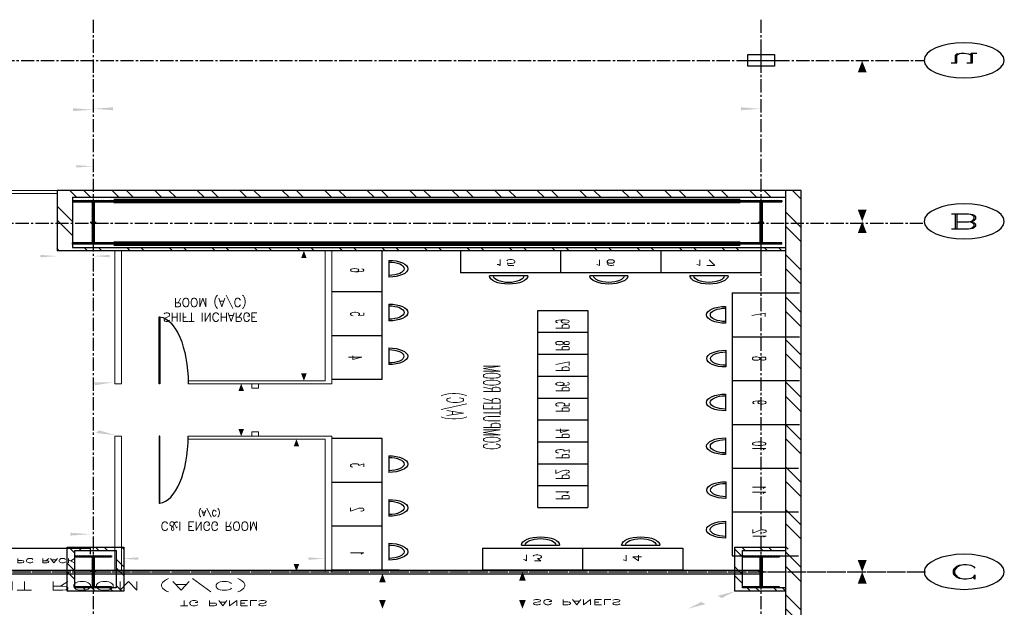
# Model space of a CAD drawing. Extents: x -82582065 to 310651827, y -37687100 to 142977471.
# Tile 118 of 122: x 73526326 to 83683810, y -12131778 to -6070075. Entities that reach past the tile are written whole.
import ezdxf
from ezdxf.enums import TextEntityAlignment as Align

# ---------------------------------------------------------------- set-up
doc = ezdxf.new("R2010")
doc.units = 0
doc.header["$LTSCALE"] = 100
doc.header["$MEASUREMENT"] = 0
for name, pattern in [('CENTER', [2, 1.25, -0.25, 0.25, -0.25]), ('CENTER2', [1.125, 0.75, -0.125, 0.125, -0.125]), ('CONTINOUS', [0]), ('DASHDOT', [1, 0.5, -0.25, 0, -0.25])]:
    doc.linetypes.add(name, pattern=pattern)
for name, color, linetype in [('0-7-COL', 2, 'CENTER'), ('Aux_col', 1, 'Continuous'), ('CL', 6, 'Continuous'), ('COL', 1, 'Continuous'), ('DIM', 2, 'Continuous'), ('DOOR', 4, 'Continuous'), ('GRID', 8, 'CENTER'), ('HATCH', 4, 'Continuous'), ('LVSOWS', 6, 'Continuous'), ('PNL', 6, 'Continuous'), ('STR', 2, 'Continuous'), ('T', 3, 'Continuous'), ('TEXT', 3, 'Continuous'), ('WALL', 4, 'Continuous'), ('WALLH', 2, 'Continuous')]:
    doc.layers.add(name, color=color, linetype=linetype)
doc.layers.add('ALUMINIUM PART', color=4, linetype='CONTINOUS', lineweight=13)
doc.layers.add('WALL HATCH', color=251, linetype='Continuous', lineweight=13)
doc.styles.add('ROMANC', font='ROMANC.SHX')
doc.styles.add('ROMAND', font='romand.shx')
doc.styles.add('ROMANS', font='romans')
doc.dimstyles.new('GS', dxfattribs={"dimscale": 100, "dimtxt": 2.5, "dimasz": 3, "dimexe": 1, "dimexo": 1, "dimgap": 1, "dimtad": 1, "dimdec": 0, "dimzin": 0, "dimdsep": 46, "dimtxsty": 'ROMANS', "dimcen": 0.09, "dimclrd": 4, "dimclre": 8, "dimclrt": 3, "dimadec": 0, "dimazin": 0, "dimtfac": 1, "dimtdec": 0, "dimtofl": 0, "dimtmove": 0, "dimatfit": 3, "dimfxl": 1, "dimtolj": 1, "dimtzin": 0, "dimarcsym": 0})
doc.dimstyles.new('STANDARD$0', dxfattribs={"dimtxt": 250, "dimasz": 200, "dimexe": 0, "dimexo": 0, "dimgap": 100, "dimtad": 1, "dimdec": 0, "dimlfac": 0.01, "dimzin": 0, "dimdsep": 46, "dimtxsty": 'ROMANS', "dimcen": 0.09, "dimclrd": 4, "dimclre": 8, "dimclrt": 3, "dimadec": 0, "dimazin": 0, "dimtfac": 1, "dimtdec": 0, "dimtmove": 0, "dimatfit": 3, "dimfxl": 1, "dimtolj": 1, "dimtzin": 0, "dimarcsym": 0})

# ---------------------------------------------------------------- blocks, each defined once
blk = doc.blocks.new('*D178')
at = {"layer": 'Defpoints', "color": 0, "linetype": 'Continuous', "transparency": 16777216}
for p in [(119148, 54745), (119198, 54745), (119198, 39245)]:
    blk.add_point(p, dxfattribs=at)
at = {"layer": 'DIM', "linetype": 'Continuous', "lineweight": -2, "transparency": 16777216}
for p, q in [((119198, 54745), (119148, 54745)), ((119198, 39245), (119148, 39245))]:
    blk.add_line(p, q, dxfattribs=at)
at = {"layer": 'DIM', "color": 4, "linetype": 'Continuous', "lineweight": -2, "transparency": 16777216}
blk.add_line((119148, 39645), (119148, 54345), dxfattribs=at)
at = {"layer": 'DIM', "color": 4, "linetype": 'Continuous', "transparency": 16777216}
for points in [[(119082, 54345), (119215, 54345), (119148, 54745)], [(119082, 39645), (119215, 39645), (119148, 39245)]]:
    blk.add_solid(points, dxfattribs=at)
at = {"layer": 'DIM', "linetype": 'Continuous', "transparency": 16777216, "insert": (118748, 46995), "char_height": 500, "attachment_point": 5, "rotation": 90, "style": 'ROMANC'}
blk.add_mtext('\\A1;15500', dxfattribs=at)
blk = doc.blocks.new('*D179')
at = {"layer": 'Defpoints', "color": 0, "linetype": 'Continuous', "transparency": 16777216}
for p in [(119148, 39245), (119148, 27244), (119148, 27244)]:
    blk.add_point(p, dxfattribs=at)
at = {"layer": 'DIM', "linetype": 'Continuous', "lineweight": -2, "transparency": 16777216}
blk.add_line((119148, 39245), (119148, 39245), dxfattribs=at)
at = {"layer": 'DIM', "color": 4, "linetype": 'Continuous', "lineweight": -2, "transparency": 16777216}
blk.add_line((119148, 38845), (119148, 27644), dxfattribs=at)
at = {"layer": 'DIM', "color": 4, "linetype": 'Continuous', "transparency": 16777216}
for points in [[(119082, 38845), (119215, 38845), (119148, 39245)], [(119082, 27644), (119215, 27644), (119148, 27244)]]:
    blk.add_solid(points, dxfattribs=at)
at = {"layer": 'DIM', "linetype": 'Continuous', "transparency": 16777216, "insert": (118748, 33245), "char_height": 500, "attachment_point": 5, "rotation": 90, "style": 'ROMANC'}
blk.add_mtext('\\A1;12000', dxfattribs=at)
blk = doc.blocks.new('A$C14326149')
at = {"layer": 'COL'}
h = blk.add_hatch(dxfattribs=at)
h.set_pattern_fill('ANSI31', color=256, scale=100, style=0)
h.paths.add_polyline_path([(275, 550), (0, 550), (0, 510), (275, 510)])
h.paths.add_polyline_path([(0, 510), (0, 550), (-275, 550), (-275, 510)])
h.paths.add_polyline_path([(0, -550), (0, -510), (-275, -510), (-275, -550)])
h.paths.add_polyline_path([(0, -510), (0, -550), (275, -550), (275, -510)])
h.paths.add_polyline_path([(-16, 0), (0, 0), (0, 510), (-16, 510)])
h.paths.add_polyline_path([(0, 0), (16, 0), (16, 510), (0, 510)])
h.paths.add_polyline_path([(16, 0), (0, 0), (0, -510), (16, -510)])
h.paths.add_polyline_path([(-16, -510), (0, -510), (0, 0), (-16, 0)])
for p, q in [((275, 550), (-275, 550)), ((-275, 550), (-275, 510)), ((275, 510), (-275, 510)), ((-16, -510), (-16, 510)), ((16, -510), (16, 510)), ((275, 550), (275, 510)), ((-275, -510), (275, -510)), ((-275, -550), (-275, -510)), ((-275, -550), (275, -550)), ((275, -550), (275, -510))]:
    blk.add_line(p, q, dxfattribs=at)
at = {"layer": 'COL', "color": 2}
for p, q in [((0, -582), (0, 582)), ((44, 0), (-44, 0))]:
    blk.add_line(p, q, dxfattribs=at)
blk = doc.blocks.new('*D182')
at = {"layer": 'Defpoints', "color": 0, "linetype": 'Continuous', "transparency": 16777216}
for p in [(119148, 27244), (119148, 27244), (119148, 21744)]:
    blk.add_point(p, dxfattribs=at)
at = {"layer": 'DIM', "color": 4, "linetype": 'Continuous', "lineweight": -2, "transparency": 16777216}
blk.add_line((119148, 22144), (119148, 26844), dxfattribs=at)
at = {"layer": 'DIM', "linetype": 'Continuous', "lineweight": -2, "transparency": 16777216}
blk.add_line((119148, 21744), (119148, 21744), dxfattribs=at)
at = {"layer": 'DIM', "color": 4, "linetype": 'Continuous', "transparency": 16777216}
for points in [[(119082, 26844), (119215, 26844), (119148, 27244)], [(119082, 22144), (119215, 22144), (119148, 21744)]]:
    blk.add_solid(points, dxfattribs=at)
at = {"layer": 'DIM', "linetype": 'Continuous', "transparency": 16777216, "insert": (118748, 24494), "char_height": 500, "attachment_point": 5, "rotation": 90, "style": 'ROMANC'}
blk.add_mtext('\\A1;55', dxfattribs=at)
blk = doc.blocks.new('*D217')
at = {"layer": 'Defpoints', "color": 0, "transparency": 16777216}
for p in [(112042, 40508), (111965, 39308), (112013, 39308)]:
    blk.add_point(p, dxfattribs=at)
at = {"layer": 'WALLH', "color": 8, "lineweight": -2, "transparency": 16777216}
for p, q in [((111942, 40508), (111865, 40508)), ((111913, 39308), (111865, 39308))]:
    blk.add_line(p, q, dxfattribs=at)
at = {"layer": 'WALLH', "color": 4, "lineweight": -2, "transparency": 16777216}
blk.add_line((111965, 40208), (111965, 39608), dxfattribs=at)
at = {"layer": 'WALLH', "color": 4, "transparency": 16777216}
for points in [[(111915, 40208), (112015, 40208), (111965, 40508)], [(111915, 39608), (112015, 39608), (111965, 39308)]]:
    blk.add_solid(points, dxfattribs=at)
at = {"layer": 'WALLH', "color": 3, "transparency": 16777216, "insert": (111740, 39908), "char_height": 250, "attachment_point": 5, "rotation": 90, "style": 'ROMANS'}
blk.add_mtext('\\A1;1200', dxfattribs=at)
blk = doc.blocks.new('*D219')
at = {"layer": 'Defpoints', "color": 0, "transparency": 16777216}
for p in [(106090, 38429), (107590, 38429), (107590, 37955)]:
    blk.add_point(p, dxfattribs=at)
at = {"layer": 'WALLH', "color": 8, "lineweight": -2, "transparency": 16777216}
for p, q in [((106090, 38329), (106090, 37855)), ((107590, 38329), (107590, 37855))]:
    blk.add_line(p, q, dxfattribs=at)
at = {"layer": 'WALLH', "color": 4, "lineweight": -2, "transparency": 16777216}
blk.add_line((106390, 37955), (107290, 37955), dxfattribs=at)
at = {"layer": 'WALLH', "color": 4, "transparency": 16777216}
for points in [[(106390, 38005), (106390, 37905), (106090, 37955)], [(107290, 38005), (107290, 37905), (107590, 37955)]]:
    blk.add_solid(points, dxfattribs=at)
at = {"layer": 'WALLH', "color": 3, "transparency": 16777216, "insert": (106925, 38180), "char_height": 250, "attachment_point": 5, "style": 'ROMANS'}
blk.add_mtext('\\A1;1500', dxfattribs=at)
blk = doc.blocks.new('*D221')
at = {"layer": 'Defpoints', "color": 0, "transparency": 16777216}
for p in [(107633, 23418), (96633, 23015), (107633, 22791)]:
    blk.add_point(p, dxfattribs=at)
at = {"layer": 'WALLH', "color": 8, "lineweight": -2, "transparency": 16777216}
for p, q in [((96633, 23115), (96633, 23518)), ((107633, 22891), (107633, 23518))]:
    blk.add_line(p, q, dxfattribs=at)
at = {"layer": 'WALLH', "color": 4, "lineweight": -2, "transparency": 16777216}
blk.add_line((96933, 23418), (107333, 23418), dxfattribs=at)
at = {"layer": 'WALLH', "color": 4, "transparency": 16777216}
for points in [[(96933, 23468), (96933, 23368), (96633, 23418)], [(107333, 23468), (107333, 23368), (107633, 23418)]]:
    blk.add_solid(points, dxfattribs=at)
at = {"layer": 'WALLH', "color": 3, "transparency": 16777216, "insert": (102133, 23643), "char_height": 250, "attachment_point": 5, "style": 'ROMANS'}
blk.add_mtext('\\A1;11000', dxfattribs=at)
blk = doc.blocks.new('*D222')
at = {"layer": 'Defpoints', "color": 0, "transparency": 16777216}
for p in [(107633, 23418), (117633, 23388), (117633, 23388)]:
    blk.add_point(p, dxfattribs=at)
at = {"layer": 'WALLH', "color": 8, "lineweight": -2, "transparency": 16777216}
blk.add_line((107633, 23318), (107633, 23288), dxfattribs=at)
at = {"layer": 'WALLH', "color": 4, "lineweight": -2, "transparency": 16777216}
blk.add_line((107933, 23388), (117333, 23388), dxfattribs=at)
at = {"layer": 'WALLH', "color": 4, "transparency": 16777216}
for points in [[(107933, 23438), (107933, 23338), (107633, 23388)], [(117333, 23438), (117333, 23338), (117633, 23388)]]:
    blk.add_solid(points, dxfattribs=at)
at = {"layer": 'WALLH', "color": 3, "transparency": 16777216, "insert": (112633, 23613), "char_height": 250, "attachment_point": 5, "style": 'ROMANS'}
blk.add_mtext('\\A1;10000', dxfattribs=at)
blk = doc.blocks.new('A$C1C927E47')
at = {"layer": 'COL'}
h = blk.add_hatch(dxfattribs=at)
h.set_pattern_fill('ANSI31', color=256, scale=100, style=0)
h.paths.add_polyline_path([(16, 0), (0, 0), (0, -700), (16, -700)])
h.paths.add_polyline_path([(16, 700), (0, 700), (0, 0), (16, 0)])
h.paths.add_polyline_path([(0, 700), (-16, 700), (-16, 0), (0, 0)])
h.paths.add_polyline_path([(0, 0), (-16, 0), (-16, -700), (0, -700)])
h.paths.add_polyline_path([(310, 700), (310, 750), (0, 750), (0, 700)])
h.paths.add_polyline_path([(-310, 750), (-310, 700), (0, 700), (0, 750)])
h.paths.add_polyline_path([(310, -750), (310, -700), (0, -700), (0, -750)])
h.paths.add_polyline_path([(-310, -700), (-310, -750), (0, -750), (0, -700)])
for p, q in [((310, 750), (-310, 750)), ((-310, 750), (-310, 700)), ((310, 750), (310, 700)), ((310, 700), (-310, 700)), ((-16, -700), (-16, 700)), ((16, -700), (16, 700)), ((-310, -700), (310, -700)), ((-310, -750), (-310, -700)), ((310, -750), (310, -700)), ((-310, -750), (310, -750))]:
    blk.add_line(p, q, dxfattribs=at)
at = {"layer": 'COL', "color": 2}
for p, q in [((0, -782), (0, 782)), ((44, 0), (-44, 0))]:
    blk.add_line(p, q, dxfattribs=at)
blk = doc.blocks.new('SERVICE BUILDING-ARCH$0$dd1')
at = {"layer": 'DOOR'}
blk.add_lwpolyline([(-1000, 975), (0, 975), (0, 1000), (-1000, 1000)], close=True, dxfattribs=at)
blk.add_arc((13, 1014), 1014, 182.2093, 269.2412, dxfattribs=at)
blk = doc.blocks.new('*D233')
at = {"layer": 'Defpoints', "color": 0, "transparency": 16777216}
for p in [(103768, 26187), (107633, 26187), (103768, 25359)]:
    blk.add_point(p, dxfattribs=at)
at = {"layer": 'DIM', "color": 8, "lineweight": -2, "transparency": 16777216}
for p, q in [((103768, 26087), (103768, 25259)), ((107633, 26087), (107633, 25259))]:
    blk.add_line(p, q, dxfattribs=at)
at = {"layer": 'DIM', "color": 4, "lineweight": -2, "transparency": 16777216}
blk.add_line((107383, 25359), (104018, 25359), dxfattribs=at)
at = {"layer": 'DIM', "color": 4, "transparency": 16777216}
for points in [[(104018, 25400), (104018, 25317), (103768, 25359)], [(107383, 25400), (107383, 25317), (107633, 25359)]]:
    blk.add_solid(points, dxfattribs=at)
at = {"layer": 'DIM', "color": 3, "transparency": 16777216, "insert": (105700, 25584), "char_height": 250, "attachment_point": 5, "style": 'ROMANS'}
blk.add_mtext('\\A1;3865', dxfattribs=at)
blk = doc.blocks.new('*D238')
at = {"layer": 'Defpoints', "color": 0, "transparency": 16777216}
for p in [(108058, 38791), (111107, 38695), (108058, 38522)]:
    blk.add_point(p, dxfattribs=at)
at = {"layer": 'DIM', "color": 8, "lineweight": -2, "transparency": 16777216}
for p, q in [((108058, 38622), (108058, 38891)), ((111107, 38795), (111107, 38891))]:
    blk.add_line(p, q, dxfattribs=at)
at = {"layer": 'DIM', "color": 4, "lineweight": -2, "transparency": 16777216}
blk.add_line((110857, 38791), (108308, 38791), dxfattribs=at)
at = {"layer": 'DIM', "color": 4, "transparency": 16777216}
for points in [[(108308, 38833), (108308, 38749), (108058, 38791)], [(110857, 38833), (110857, 38749), (111107, 38791)]]:
    blk.add_solid(points, dxfattribs=at)
at = {"layer": 'DIM', "color": 3, "transparency": 16777216, "insert": (109582, 39016), "char_height": 250, "attachment_point": 5, "style": 'ROMANS'}
blk.add_mtext('\\A1;3050', dxfattribs=at)
blk = doc.blocks.new('*D239')
at = {"layer": 'Defpoints', "color": 0, "transparency": 16777216}
for p in [(109836, 34602), (109836, 32802), (109850, 32802)]:
    blk.add_point(p, dxfattribs=at)
at = {"layer": 'DIM', "color": 8, "lineweight": -2, "transparency": 16777216}
for p, q in [((109936, 34602), (109950, 34602)), ((109936, 32802), (109950, 32802))]:
    blk.add_line(p, q, dxfattribs=at)
at = {"layer": 'DIM', "color": 4, "lineweight": -2, "transparency": 16777216}
blk.add_line((109850, 34352), (109850, 33052), dxfattribs=at)
at = {"layer": 'DIM', "color": 4, "transparency": 16777216}
for points in [[(109809, 34352), (109892, 34352), (109850, 34602)], [(109809, 33052), (109892, 33052), (109850, 32802)]]:
    blk.add_solid(points, dxfattribs=at)
at = {"layer": 'DIM', "color": 3, "transparency": 16777216, "insert": (109625, 33702), "char_height": 250, "attachment_point": 5, "rotation": 90, "style": 'ROMANS'}
blk.add_mtext('\\A1;1800', dxfattribs=at)
blk = doc.blocks.new('*D240')
at = {"layer": 'Defpoints', "color": 0, "transparency": 16777216}
for p in [(110920, 39227), (110677, 34702), (110920, 34702)]:
    blk.add_point(p, dxfattribs=at)
at = {"layer": 'DIM', "color": 8, "lineweight": -2, "transparency": 16777216}
for p, q in [((110820, 39227), (110577, 39227)), ((110820, 34702), (110577, 34702))]:
    blk.add_line(p, q, dxfattribs=at)
at = {"layer": 'DIM', "color": 4, "lineweight": -2, "transparency": 16777216}
blk.add_line((110677, 38977), (110677, 34952), dxfattribs=at)
at = {"layer": 'DIM', "color": 4, "transparency": 16777216}
for points in [[(110636, 38977), (110719, 38977), (110677, 39227)], [(110636, 34952), (110719, 34952), (110677, 34702)]]:
    blk.add_solid(points, dxfattribs=at)
at = {"layer": 'DIM', "color": 3, "transparency": 16777216, "insert": (110452, 36964), "char_height": 250, "attachment_point": 5, "rotation": 90, "style": 'ROMANS'}
blk.add_mtext('\\A1;4525', dxfattribs=at)
blk = doc.blocks.new('*D241')
at = {"layer": 'Defpoints', "color": 0, "transparency": 16777216}
for p in [(110988, 32702), (110789, 28252), (110988, 28252)]:
    blk.add_point(p, dxfattribs=at)
at = {"layer": 'DIM', "color": 8, "lineweight": -2, "transparency": 16777216}
for p, q in [((110888, 32702), (110689, 32702)), ((110888, 28252), (110689, 28252))]:
    blk.add_line(p, q, dxfattribs=at)
at = {"layer": 'DIM', "color": 4, "lineweight": -2, "transparency": 16777216}
blk.add_line((110789, 32452), (110789, 28502), dxfattribs=at)
at = {"layer": 'DIM', "color": 4, "transparency": 16777216}
for points in [[(110747, 32452), (110830, 32452), (110789, 32702)], [(110747, 28502), (110830, 28502), (110789, 28252)]]:
    blk.add_solid(points, dxfattribs=at)
at = {"layer": 'DIM', "color": 3, "transparency": 16777216, "insert": (110564, 30477), "char_height": 250, "attachment_point": 5, "rotation": 90, "style": 'ROMANS'}
blk.add_mtext('\\A1;4450', dxfattribs=at)
blk = doc.blocks.new('*D242')
at = {"layer": 'Defpoints', "color": 0, "transparency": 16777216}
for p in [(107093, 28433), (107093, 28252), (107633, 28252)]:
    blk.add_point(p, dxfattribs=at)
at = {"layer": 'DIM', "color": 8, "lineweight": -2, "transparency": 16777216}
for p, q in [((107093, 28352), (107093, 28533)), ((107633, 28352), (107633, 28533))]:
    blk.add_line(p, q, dxfattribs=at)
at = {"layer": 'DIM', "color": 4, "lineweight": -2, "transparency": 16777216}
for p, q in [((106843, 28433), (106593, 28433)), ((107883, 28433), (108133, 28433))]:
    blk.add_line(p, q, dxfattribs=at)
at = {"layer": 'DIM', "color": 4, "transparency": 16777216}
for points in [[(106843, 28474), (106843, 28391), (107093, 28433)], [(107883, 28474), (107883, 28391), (107633, 28433)]]:
    blk.add_solid(points, dxfattribs=at)
at = {"layer": 'DIM', "color": 3, "transparency": 16777216, "insert": (107363, 28658), "char_height": 250, "attachment_point": 5, "style": 'ROMANS'}
blk.add_mtext('\\A1;540', dxfattribs=at)
blk = doc.blocks.new('*D246')
at = {"layer": 'Defpoints', "color": 0, "transparency": 16777216}
for p in [(114074, 40508), (114061, 39244), (114106, 39244)]:
    blk.add_point(p, dxfattribs=at)
at = {"layer": 'WALLH', "color": 8, "lineweight": -2, "transparency": 16777216}
for p, q in [((113974, 40508), (113961, 40508)), ((114006, 39244), (113961, 39244))]:
    blk.add_line(p, q, dxfattribs=at)
at = {"layer": 'WALLH', "color": 4, "lineweight": -2, "transparency": 16777216}
blk.add_line((114061, 40208), (114061, 39544), dxfattribs=at)
at = {"layer": 'WALLH', "color": 4, "transparency": 16777216}
for points in [[(114011, 40208), (114111, 40208), (114061, 40508)], [(114011, 39544), (114111, 39544), (114061, 39244)]]:
    blk.add_solid(points, dxfattribs=at)
at = {"layer": 'WALLH', "color": 3, "transparency": 16777216, "insert": (113836, 39882), "char_height": 250, "attachment_point": 5, "rotation": 90, "style": 'ROMANS'}
blk.add_mtext('\\A1;1263', dxfattribs=at)
blk = doc.blocks.new('*D247')
at = {"layer": 'Defpoints', "color": 0, "transparency": 16777216}
for p in [(116542, 40508), (117243, 39909), (117243, 39909)]:
    blk.add_point(p, dxfattribs=at)
at = {"layer": 'WALLH', "color": 4, "lineweight": -2, "transparency": 16777216}
blk.add_line((116770, 40313), (117014, 40104), dxfattribs=at)
at = {"layer": 'WALLH', "color": 4, "transparency": 16777216}
for points in [[(116803, 40351), (116738, 40275), (116542, 40508)], [(117047, 40142), (116982, 40066), (117243, 39909)]]:
    blk.add_solid(points, dxfattribs=at)
at = {"layer": 'WALLH', "color": 3, "transparency": 16777216, "insert": (117039, 40380), "char_height": 250, "attachment_point": 5, "rotation": 319.48, "style": 'ROMANS'}
blk.add_mtext('\\A1;921', dxfattribs=at)
blk = doc.blocks.new('*D250')
at = {"layer": 'Defpoints', "color": 0, "transparency": 16777216}
for p in [(107958, 34602), (105691, 33624), (105707, 33587)]:
    blk.add_point(p, dxfattribs=at)
at = {"layer": 'WALLH', "color": 8, "lineweight": -2, "transparency": 16777216}
for p, q in [((107997, 34510), (108013, 34473)), ((105731, 33533), (105747, 33495))]:
    blk.add_line(p, q, dxfattribs=at)
at = {"layer": 'WALLH', "color": 4, "lineweight": -2, "transparency": 16777216}
blk.add_line((107698, 34446), (105983, 33706), dxfattribs=at)
at = {"layer": 'WALLH', "color": 4, "transparency": 16777216}
for points in [[(107678, 34492), (107718, 34400), (107974, 34565)], [(105963, 33752), (106003, 33660), (105707, 33587)]]:
    blk.add_solid(points, dxfattribs=at)
at = {"layer": 'WALLH', "color": 3, "transparency": 16777216, "insert": (106751, 34282), "char_height": 250, "attachment_point": 5, "rotation": 23.3298, "style": 'ROMANS'}
blk.add_mtext('\\A1;2468', dxfattribs=at)
blk = doc.blocks.new('*D251')
at = {"layer": 'Defpoints', "color": 0, "transparency": 16777216}
for p in [(105621, 33200), (105630, 33251), (107958, 32802)]:
    blk.add_point(p, dxfattribs=at)
at = {"layer": 'WALLH', "color": 8, "lineweight": -2, "transparency": 16777216}
for p, q in [((105611, 33153), (105602, 33102)), ((107939, 32703), (107929, 32653))]:
    blk.add_line(p, q, dxfattribs=at)
at = {"layer": 'WALLH', "color": 4, "lineweight": -2, "transparency": 16777216}
blk.add_line((107653, 32808), (105915, 33143), dxfattribs=at)
at = {"layer": 'WALLH', "color": 4, "transparency": 16777216}
for points in [[(105925, 33192), (105906, 33094), (105621, 33200)], [(107663, 32857), (107644, 32759), (107948, 32751)]]:
    blk.add_solid(points, dxfattribs=at)
at = {"layer": 'WALLH', "color": 3, "transparency": 16777216, "insert": (106827, 33196), "char_height": 250, "attachment_point": 5, "rotation": 349.078, "style": 'ROMANS'}
blk.add_mtext('\\A1;2370', dxfattribs=at)
blk = doc.blocks.new('CCR LAYOUT 1X250 MW ROURKELA')
at = {"layer": 'HATCH'}
h = blk.add_hatch(dxfattribs=at)
h.set_pattern_fill('ANSI32', color=256, scale=1200, style=0)
h.paths.add_polyline_path([(118004.1, 59776.9), (118232.5, 59776.9), (118232.5, 62501.9), (118004.3, 62501.9)])
h.paths.add_polyline_path([(118002.5, 48776.9), (118232.5, 48776.9), (118232.5, 59776.9), (118002.5, 59776.9)])
h.paths.add_polyline_path([(118002.5, 42276.9), (118232.5, 42276.9), (118232.5, 48776.9), (118003.3, 48776.9)])
h.paths.add_polyline_path([(118002.5, 34776.9), (118232.5, 34776.9), (118232.5, 38276.9), (118232.5, 38276.9), (118232.5, 42276.9), (118002.8, 42276.9), (118002.5, 38506.9), (118002.5, 38506.9)])
h.paths.add_polyline_path([(118232.5, 34776.9), (118002.5, 34776.9), (118002.5, 28196.9), (118002.5, 28196.9), (118002.5, 26186.9), (118232.5, 26186.9), (118232.5, 28426.9), (118232.5, 28426.9)])
h = blk.add_hatch(dxfattribs=at)
h.set_pattern_fill('ANSI32', color=256, scale=1200, style=0)
h.paths.add_polyline_path([(118002.5, 28136.9), (118002.5, 28136.9), (118002.5, 26416.9), (118002.5, 26416.9)])
h.paths.add_polyline_path([(107322.5, 28136.9), (118002.5, 28136.9), (118002.5, 26416.9), (107322.5, 26416.9)])
h.paths.add_polyline_path([(107322.5, 28136.9), (107322.5, 28136.9), (107322.5, 26416.9), (107322.5, 26416.9)], flags=16)
h.paths.add_polyline_path([(107322.5, 28136.9), (107322.5, 28136.9), (107322.5, 26416.9), (107322.5, 26416.9)], flags=16)
h.paths.add_polyline_path([(107092.5, 28251.9), (118002.5, 28251.9), (118002.5, 26186.9), (107092.5, 26186.9)])
h.paths.add_polyline_path([(118002.5, 28136.9), (118002.5, 28136.9), (118002.5, 26416.9), (118002.5, 26416.9)])
at = {"layer": 'WALL HATCH'}
h = blk.add_hatch(dxfattribs=at)
h.set_pattern_fill('ANSI32', color=256, scale=750, style=0)
h.set_pattern_definition([(45, (-437665.78, -161684.74), (-198.87378, 198.87378), []), (45, (-437533.2, -161684.74), (-198.87378, 198.87378), [])])
h.paths.add_polyline_path([(108092.5, 39909.5), (107242.5, 39909.5), (107242.5, 38399.5), (108092.5, 38399.5)])
h.paths.add_polyline_path([(107977.5, 39794.5), (107357.5, 39794.5), (107357.5, 38514.5), (107977.5, 38514.5)], flags=16)
h = blk.add_hatch(dxfattribs=at)
h.set_pattern_fill('ANSI32', color=256, scale=750, style=0)
h.set_pattern_definition([(45, (-437665.78, -161684.74), (-198.87378, 198.87378), []), (45, (-437533.2, -161684.74), (-198.87378, 198.87378), [])])
h.paths.add_polyline_path([(117357.5, 39794.5), (118037.5, 39794.5), (118037.5, 39909.5), (117242.5, 39909.5), (117242.5, 38399.5), (118037.5, 38399.5), (118037.5, 38514.5), (117357.5, 38514.5)])
at = {"layer": '0-7-COL', "color": 6, "linetype": 'Continuous'}
for centre in [(120675.8, 39244.5), (120675.8, 27244.5), (120673.4, 21729.9)]:
    blk.add_circle(centre, 600, dxfattribs=at)
at = {"layer": 'ALUMINIUM PART'}
for p, q in [((111107.2, 39226.9), (111107.2, 34701.7)), ((111207.2, 39226.9), (111207.2, 34601.7)), ((107957.5, 39183), (107957.5, 34601.7)), ((108057.5, 39183), (108057.5, 34609.3)), ((111107.2, 34701.7), (109057.5, 34701.7)), ((109057.5, 34601.6), (109057.5, 34701.7)), ((108057.5, 34601.7), (107957.5, 34601.7)), ((111207.2, 34601.7), (109057.5, 34601.7)), ((110007.2, 34601.7), (110007.2, 34451.7)), ((110107.2, 34601.7), (110107.2, 34451.7)), ((110107.2, 34451.7), (110007.2, 34451.7)), ((110107.2, 32951.7), (110007.2, 32951.7)), ((110007.2, 32951.7), (110007.2, 32801.7)), ((110107.2, 32951.7), (110107.2, 32801.7)), ((107957.5, 32801.6), (107957.5, 28251.9)), ((108057.5, 32801.6), (107957.5, 32801.6)), ((108057.5, 32701.7), (108057.5, 32801.6)), ((111207.2, 32801.7), (109057.5, 32801.7)), ((109057.5, 32701.7), (109057.5, 32801.7)), ((111207.2, 32801.7), (111207.2, 28251.9)), ((108057.5, 32701.7), (108057.5, 28251.9)), ((111107.2, 32701.7), (109057.5, 32701.7)), ((111107.2, 32701.7), (111107.2, 28251.9)), ((103767.6, 26286.9), (107092.5, 26286.9)), ((107092.5, 26186.9), (103767.6, 26187))]:
    blk.add_line(p, q, dxfattribs=at)
at = {"layer": 'Aux_col'}
for p, q in [((117635.9, 21979.5), (117635.9, 21479.5)), ((117835.9, 21929.5), (117435.9, 21929.5)), ((117435.9, 21929.5), (117435.9, 21529.5)), ((117835.9, 21529.5), (117835.9, 21929.5)), ((117385.9, 21729.5), (117885.9, 21729.5)), ((117435.9, 21529.5), (117835.9, 21529.5))]:
    blk.add_line(p, q, dxfattribs=at)
at = {"layer": 'CL'}
for points in [[(118002.5, 39909.5), (117242.5, 39909.5), (117242.5, 38399.5), (118002.5, 38399.5)], [(118002.5, 39794.5), (117357.5, 39794.5), (117357.5, 38514.5), (118002.5, 38514.5)]]:
    blk.add_lwpolyline(points, dxfattribs=at)
at = {"layer": 'DIM'}
blk.add_line((116460.7, 39182.5), (113460.7, 39182.5), dxfattribs=at)
at = {"layer": 'GRID', "linetype": 'CENTER2', "ltscale": 4}
for p, q in [((107632.5, 20337.1), (107632.5, 63391.9)), ((117632.5, 20337.1), (117632.5, 63150.4)), ((84422.6, 39244.5), (120096.7, 39244.5)), ((85364.3, 39244.5), (120075.8, 39244.5)), ((85346.7, 27306.7), (120058.1, 27306.7)), ((84832.6, 21729.5), (120073.4, 21729.5))]:
    blk.add_line(p, q, dxfattribs=at)
at = {"layer": 'GRID', "color": 6, "linetype": 'ByBlock', "ltscale": 4}
blk.add_line((113460.7, 38433), (116460.7, 38433), dxfattribs=at)
at = {"layer": 'LVSOWS'}
for p, q in [((112060.2, 38268.5), (112060.2, 38840)), ((114046.3, 38333), (114617.8, 38333)), ((115546.3, 38333), (116117.8, 38333)), ((117102, 37515.1), (117102, 38086.6)), ((112060.2, 36768.5), (112060.2, 37340)), ((117106, 36158.5), (117106, 36730)), ((112060.2, 35268.3), (112060.2, 35839.8)), ((117103, 34658.3), (117103, 35229.8)), ((117102, 33158.3), (117102, 33729.8)), ((112058.5, 31578.2), (112058.5, 32149.7)), ((117106, 31658.3), (117106, 32229.8)), ((117103, 30158.1), (117103, 30729.6)), ((112061.5, 30078), (112061.5, 30649.5)), ((112061.5, 28578), (112061.5, 29149.5)), ((114140.5, 29107), (113569, 29107)), ((115640.5, 29104), (115069, 29104)), ((117140.5, 29104), (116569, 29104))]:
    blk.add_line(p, q, dxfattribs=at)
for centre, radius, start, end in [((112060.2, 38554.3), 285.8, 270, 90), ((112060.2, 38554.3), 228.6, 270, 90), ((114332, 38333), 285.8, 180, 0), ((114332, 38333), 228.6, 180, 0), ((115832, 38333), 285.8, 180, 0), ((115832, 38333), 228.6, 180, 0), ((117102, 37800.8), 285.8, 90, 270), ((117102, 37800.8), 228.6, 90, 270), ((112060.2, 37054.3), 285.8, 270, 90), ((112060.2, 37054.3), 228.6, 270, 90), ((117106, 36444.3), 285.8, 90, 270), ((117106, 36444.3), 228.6, 90, 270), ((112060.2, 35554.1), 285.8, 270, 90), ((112060.2, 35554.1), 228.6, 270, 90), ((117103, 34944.1), 285.8, 90, 270), ((117103, 34944.1), 228.6, 90, 270), ((117102, 33444.1), 285.8, 90, 270), ((117102, 33444.1), 228.6, 90, 270), ((112058.5, 31864), 285.8, 270, 90), ((117106, 31944.1), 285.8, 90, 270), ((117106, 31944.1), 228.6, 90, 270), ((112058.5, 31864), 228.6, 270, 90), ((117103, 30443.8), 285.8, 90, 270), ((117103, 30443.8), 228.6, 90, 270), ((112061.5, 30363.7), 285.8, 270, 90), ((112061.5, 30363.7), 228.6, 270, 90), ((113854.8, 29107), 285.8, 0, 180), ((115354.8, 29104), 285.8, 0, 180), ((116854.8, 29104), 285.8, 0, 180), ((113854.8, 29107), 228.6, 0, 180), ((115354.8, 29104), 228.6, 0, 180), ((116854.8, 29104), 228.6, 0, 180), ((112061.5, 28863.7), 285.8, 270, 90), ((112061.5, 28863.7), 228.6, 270, 90)]:
    blk.add_arc(centre, radius, start, end, dxfattribs=at)
at = {"layer": 'PNL'}
for p, q in [((112214.9, 39183), (111210.2, 39183)), ((111960.2, 39183), (111960.2, 34683)), ((113460.7, 38433), (113460.7, 39182.5)), ((114960.7, 38433), (114960.7, 39182.5)), ((116460.7, 38433), (116460.7, 39182.5)), ((117202.1, 38694.5), (118192.2, 38694.5)), ((117203.4, 29694.7), (117202.1, 38694.5)), ((111960.2, 37683), (111210.2, 37683)), ((117204.7, 37194.7), (118191.2, 37194.7)), ((117204.7, 37194.5), (118196.2, 37194.5)), ((114290.4, 37042.1), (115040.4, 37042.1)), ((114290.4, 37042.1), (114290.4, 34042.1)), ((115040.4, 34042.1), (115040.4, 37042.1)), ((114290.4, 36292.1), (115040.4, 36292.1)), ((111960.2, 36183), (111210.2, 36183)), ((117207.2, 35694.7), (118195.2, 35694.7)), ((117207.2, 35694.5), (118196.2, 35694.5)), ((117207.2, 35694.5), (118196.2, 35694.5)), ((117207.2, 35694.3), (118193.2, 35694.3)), ((114290.4, 35542.1), (115040.4, 35542.1)), ((114290.4, 34792.1), (115040.4, 34792.1)), ((111960.2, 34683), (111207.2, 34683)), ((117202.1, 34194.3), (118209.3, 34194.3)), ((117202.5, 34194.5), (118209.3, 34194.5)), ((117202.5, 34194.3), (118209.3, 34194.3)), ((117202.5, 34194.3), (118209.3, 34194.3)), ((114290.4, 34042.1), (115040.4, 34042.1)), ((114290.4, 34042.1), (115040.4, 34042.1)), ((114290.4, 34042.1), (114290.4, 30292.1)), ((115040.4, 30292.1), (115040.4, 34042.1)), ((114290.4, 33292.1), (115040.4, 33292.1)), ((111961.5, 32661.4), (111211.5, 32661.4)), ((111961.5, 32661.4), (111961.5, 28251.9)), ((117213.2, 32694.5), (118209.5, 32694.5)), ((117217.3, 32694.3), (118196.2, 32694.3)), ((114290.4, 32542.1), (115040.4, 32542.1)), ((114290.4, 31792.1), (115040.4, 31792.1)), ((111961.5, 31161.4), (111211.5, 31161.4)), ((117214.2, 31194), (118209.8, 31194)), ((117217.3, 31194.5), (118209.8, 31194.5)), ((117217.3, 31194.3), (118209.8, 31194.3)), ((117217.3, 31194.3), (118209.8, 31194.3)), ((114290.4, 31042.1), (115040.4, 31042.1)), ((114290.4, 30292.1), (115040.4, 30292.1)), ((111961.5, 29661.4), (111211.5, 29661.4)), ((117203.4, 29694.7), (118210, 29694.7)), ((117625.3, 29002), (113132.5, 29001.9)), ((113132.5, 28251.9), (113132.5, 29001.9)), ((113132.5, 28251.9), (113132.5, 29001.9)), ((114632.5, 28251.9), (114632.5, 29001.9)), ((116132.5, 28252), (116132.5, 29002)), ((117632.5, 28252), (117632.5, 29002))]:
    blk.add_line(p, q, dxfattribs=at)
at = {"layer": 'STR', "color": 7, "linetype": 'DASHDOT', "const_width": 70}
for points in [[(107942.5, 28011.9), (117322.5, 28011.9)], [(107942.5, 26541.9), (117322.5, 26541.9)]]:
    blk.add_lwpolyline(points, dxfattribs=at)
at = {"layer": 'WALL'}
for p, q in [((118232.5, 62524.5), (118232.5, 28426.9)), ((118002.5, 62294.5), (118002.5, 28196.9)), ((98808.5, 39308), (107616.5, 39308)), ((107648.5, 39308), (117615.1, 39308)), ((98808.5, 39183), (107616.5, 39183)), ((107648.5, 39183), (117615.1, 39183)), ((117632.9, 37014.5), (117634.5, 37014.5)), ((114616.1, 35091.8), (114614.5, 35091.8)), ((118232.5, 28426.9), (118232.5, 26186.9)), ((107092.5, 26186.9), (107092.5, 28251.9)), ((118002.5, 28251.9), (107092.5, 28251.9)), ((118002.5, 28196.9), (118002.5, 26186.9)), ((107322.5, 26416.9), (107322.5, 28136.9)), ((107322.5, 28136.9), (117322.5, 28136.9)), ((117322.5, 28136.9), (118002.5, 28136.9)), ((107322.5, 26416.9), (118002.5, 26416.9)), ((118232.5, 26186.9), (107092.5, 26186.9))]:
    blk.add_line(p, q, dxfattribs=at)
for points in [[(108092.5, 39909.5), (107242.5, 39909.5), (107242.5, 38399.5), (108092.5, 38399.5)], [(107977.5, 39794.5), (107357.5, 39794.5), (107357.5, 38514.5), (107977.5, 38514.5)]]:
    blk.add_lwpolyline(points, close=True, dxfattribs=at)
at = {"layer": 'WALL', "flags": 128}
for points in [[(118002.5, 39909.5), (117242.5, 39909.5), (117242.5, 38399.5), (118002.5, 38399.5)], [(118002.5, 39794.5), (117357.5, 39794.5), (117357.5, 38514.5), (118002.5, 38514.5)]]:
    blk.add_lwpolyline(points, dxfattribs=at)
at = {"layer": 'WALLH'}
for p, q in [((107590, 38428.7), (107590, 38644.5)), ((106090, 38428.7), (107590, 38428.7))]:
    blk.add_line(p, q, dxfattribs=at)
at = {"layer": 'COL'}
blk.add_blockref('A$C1C927E47', (117632.5, 27276.9), dxfattribs=at)
at = {"layer": 'DIM'}
for p in [(107632.5, 39244.5), (117632.5, 39244.5)]:
    blk.add_blockref('A$C14326149', p, dxfattribs=at)
at = {"layer": 'DOOR', "xscale": -1, "rotation": 89.99999996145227}
blk.add_blockref('SERVICE BUILDING-ARCH$0$dd1', (109057.5, 34601.6), dxfattribs=at)
at = {"layer": 'DOOR', "rotation": 90.00000003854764}
blk.add_blockref('SERVICE BUILDING-ARCH$0$dd1', (109057.5, 32801.6), dxfattribs=at)
at = {"layer": 'HATCH'}
blk.add_blockref('A$C1C927E47', (107632.5, 27276.9), dxfattribs=at)
at = {"color": 3, "style": 'ROMANS', "width": 0.8, "flags": 13}
for p in [(171893.1, 2461.6), (171893.1, 1837.6), (171893.1, 1213.6), (171893.1, 589.6)]:
    blk.add_attdef('21.02.17', text='', height=300, dxfattribs=at).set_placement(p, align=Align.MIDDLE_LEFT)
at = {"color": 3, "style": 'ROMANS', "flags": 13}
blk.add_attdef('SB', text='', height=300, dxfattribs=at).set_placement((165850.9, 1873.9), align=Align.MIDDLE_LEFT)
for tag, p in [('1', (165451, -4817.8)), ('1', (167310, -4817.8)), ('00', (171002.2, -4817.8))]:
    blk.add_attdef(tag, p, '', height=300, dxfattribs=at)
at = {"layer": '0-7-COL', "color": 6, "linetype": 'Continuous', "style": 'ROMANC'}
for s, p in [('C', (120675.8, 39244.5)), ('B', (120675.8, 27244.5)), ('u', (120673.4, 21729.9))]:
    blk.add_text(s, height=500, dxfattribs=at).set_placement(p, align=Align.MIDDLE)
at = {"layer": 'DOOR', "ltscale": 101, "style": 'ROMAND'}
for s, height, p in [('PC RACK', 150, (106928.3, 38861.1)), ('13', 200, (114198.3, 38765.9)), ('14', 200, (115689.5, 38769)), ('15', 200, (113803.2, 28652.8)), ('16', 200, (115294.4, 28655.9)), ('17', 200, (116794.4, 28655.9))]:
    blk.add_text(s, height=height, dxfattribs=at).set_placement(p, align=Align.MIDDLE)
for s, height, p in [('1', 200, (111585.7, 38601.4)), ('12', 200, (117608.6, 37941.4)), ('2', 200, (111588.7, 37110.2)), ('P1', 200, (114663, 36603.7)), ('11', 200, (117605.5, 36441.2)), ('P2', 200, (114663, 35903.7)), ('3', 200, (111585.7, 35601.2)), ('P3', 200, (114663, 35203.7)), ('COMPUTER ROOM', 250, (113601, 33608.5)), ('10', 200, (117605.5, 34941.4)), ('P4', 200, (114663, 34503.7)), ('(A/C)', 250, (113036.8, 33575.8)), ('P5', 200, (114663, 33603.7)), ('9', 200, (117608.6, 33441.2)), ('P6', 200, (114663, 32903.7)), ('P7', 200, (114663, 32203.7)), ('8', 200, (117605.5, 31941)), ('4', 200, (111556, 31918)), ('P8', 200, (114663, 31503.7)), ('P9', 200, (114663, 30753.7)), ('5', 200, (111587, 30418)), ('7', 200, (117594.7, 30441.7)), ('6', 200, (111587, 28918))]:
    blk.add_text(s, height=height, rotation=270, dxfattribs=at).set_placement(p, align=Align.MIDDLE)
at = {"layer": 'PNL', "color": 4, "style": 'ROMANS'}
for s, p in [('TG PANELS', (108934.7, 40227.5)), ('SG PANELS', (114202.1, 40190.9))]:
    blk.add_text(s, height=180, dxfattribs=at).set_placement(p)
at = {"layer": 'T', "style": 'ROMANC', "width": 1.2}
blk.add_text('CONTROL EQUIPMENT ROOM (A/C)', height=300, dxfattribs=at).set_placement((101635.9, 39576.9))
at = {"layer": 'TEXT', "char_height": 300, "width": 1617.362, "attachment_point": 2, "style": 'ROMANS'}
for s, insert in [('C&I ENGG ROOM {\\H0.66667x;(A/C)}', (109373, 37833.5)), ('SHIFT INCHARGE ROOM (A/C)', (109387.5, 30670.4))]:
    blk.add_mtext(s, dxfattribs=dict(at, insert=insert))
at = {"layer": 'DIM', "linetype": 'Continuous'}
for base, p1, p2, text, picture, middle in [((119148.4, 54744.8), (119198.4, 39244.8), (119198.4, 54744.8), '15500', '*D178', (118748.4, 46994.8)), ((119148.4, 27244.5), (119148.4, 39244.8), (119148.4, 27244.5), '12000', '*D179', (118748.4, 33244.6))]:
    dim = blk.add_linear_dim(base=base, p1=p1, p2=p2, angle=90, text=text, dimstyle='STANDARD$0', override={"dimscale": 100, "dimtxt": 5, "dimasz": 4, "dimgap": 1.5, "dimtxsty": 'ROMANC', "dimclrd": 4, "dimclre": 256, "dimclrt": 256, "dimtix": 1}, dxfattribs=at)
    dim.commit()
    dim.dimension.update_dxf_attribs({"geometry": picture, "text_midpoint": middle})
at = {"layer": 'DIM'}
for base, p1, p2, picture, middle in [((110677.4, 34701.7), (110919.8, 39226.9), (110919.8, 34701.7), '*D240', (110452.4, 36964.3)), ((109850.3, 32801.7), (109836.3, 34601.7), (109836.3, 32801.7), '*D239', (109625.3, 33701.7)), ((110788.8, 28251.9), (110987.8, 32701.7), (110987.8, 28251.9), '*D241', (110563.8, 30476.8))]:
    dim = blk.add_linear_dim(base=base, p1=p1, p2=p2, angle=90, dimstyle='GS', override={"dimasz": 2.5}, dxfattribs=at)
    dim.commit()
    dim.dimension.update_dxf_attribs({"geometry": picture, "text_midpoint": middle})
for base, p1, p2, picture, middle in [((108057.5, 38791.1), (111107.2, 38695.4), (108057.5, 38521.9), '*D238', (109582.4, 38791.1)), ((107092.5, 28432.7), (107632.5, 28251.9), (107092.5, 28251.9), '*D242', (107362.5, 28432.7))]:
    dim = blk.add_linear_dim(base=base, p1=p1, p2=p2, dimstyle='GS', override={"dimasz": 2.5}, dxfattribs=at)
    dim.commit()
    dim.dimension.update_dxf_attribs({"geometry": picture, "text_midpoint": middle, "dimtype": 160})
at = {"layer": 'DIM', "linetype": 'Continuous'}
dim = blk.add_aligned_dim(p1=(119148.4, 21744.5), p2=(119148.4, 27244.5), distance=0, dimstyle='STANDARD$0', override={"dimscale": 100, "dimtxt": 5, "dimasz": 4, "dimgap": 1.5, "dimtxsty": 'ROMANC', "dimclrd": 4, "dimclre": 256, "dimclrt": 256, "dimtix": 1}, dxfattribs=at)
dim.commit()
dim.dimension.update_dxf_attribs({"geometry": '*D182', "text_midpoint": (118748.4, 24494.5)})
at = {"layer": 'DIM'}
dim = blk.add_linear_dim(base=(103767.6, 25358.6), p1=(107632.5, 26186.9), p2=(103767.6, 26186.9), dimstyle='GS', override={"dimasz": 2.5}, dxfattribs=at)
dim.commit()
dim.dimension.update_dxf_attribs({"geometry": '*D233', "text_midpoint": (105700.1, 25583.6)})
at = {"layer": 'WALLH'}
for p1, p2, distance, picture, middle in [((116542.3, 40508), (117242.5, 39909.5), 0, '*D247', (117038.6, 40379.8)), ((107957.5, 34601.7), (105691.4, 33624.3), 40.4, '*D250', (106751.4, 34282.5)), ((107957.5, 32801.6), (105630.4, 33250.7), 51.6, '*D251', (106826.8, 33196.4))]:
    dim = blk.add_aligned_dim(p1=p1, p2=p2, distance=distance, dimstyle='GS', dxfattribs=at)
    dim.commit()
    dim.dimension.update_dxf_attribs({"geometry": picture, "text_midpoint": middle})
dim = blk.add_linear_dim(base=(111964.6, 39308), p1=(112042.3, 40508), p2=(112012.6, 39308), angle=90, dimstyle='GS', dxfattribs=at)
dim.commit()
dim.dimension.update_dxf_attribs({"geometry": '*D217', "text_midpoint": (111739.6, 39908)})
dim = blk.add_linear_dim(base=(114061.1115, 39244.4958), p1=(114073.9408, 40507.9927), p2=(114106.0139, 39244.4958), angle=90, dimstyle='GS', dxfattribs=at)
dim.commit()
dim.dimension.update_dxf_attribs({"geometry": '*D246', "text_midpoint": (114061.1115, 39882.1941), "dimtype": 160})
dim = blk.add_linear_dim(base=(107590, 37955.2), p1=(106090, 38428.7), p2=(107590, 38428.7), dimstyle='GS', dxfattribs=at)
dim.commit()
dim.dimension.update_dxf_attribs({"geometry": '*D219', "text_midpoint": (106925.1, 37955.2), "dimtype": 160})
for base, p1, p2, picture, middle in [((107632.5, 23418.4), (96632.5, 23015), (107632.5, 22791), '*D221', (102132.5, 23643.4)), ((117632.5, 23388.2), (107632.5, 23418.4), (117632.5, 23388.2), '*D222', (112632.5, 23613.2))]:
    dim = blk.add_linear_dim(base=base, p1=p1, p2=p2, dimstyle='GS', dxfattribs=at)
    dim.commit()
    dim.dimension.update_dxf_attribs({"geometry": picture, "text_midpoint": middle})

msp = doc.modelspace()

# ---------------------------------------------------------------- block references
at = {"xscale": 689.0071675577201, "yscale": -301.243703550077, "zscale": 689.0071675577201}
msp.add_blockref('CCR LAYOUT 1X250 MW ROURKELA', (123929.4, 56339), dxfattribs=at)

doc.saveas('drawing.dxf')
